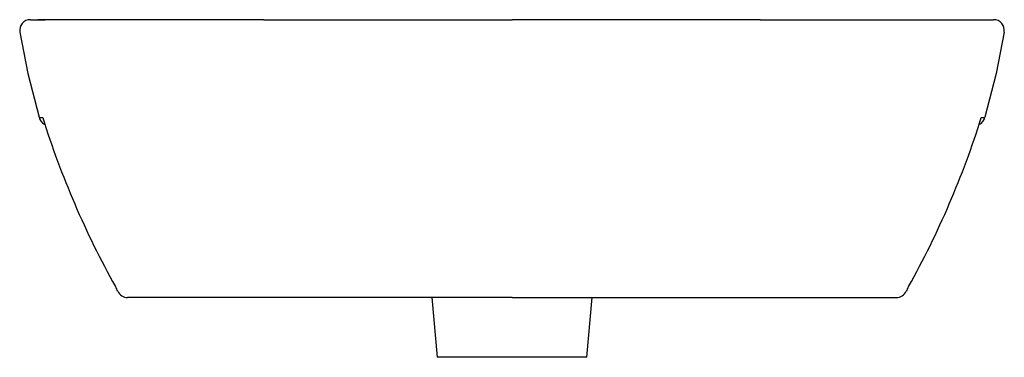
# Model space of a CAD drawing. Header units: millimetres. Extents: x 5276.578 to 5277.039, y 2606.786 to 2606.944.
import ezdxf

# ---------------------------------------------------------------- set-up
doc = ezdxf.new("R2010")
doc.units = ezdxf.units.MM
doc.layers.add('SANINDUSA', color=3, linetype='Continuous')

msp = doc.modelspace()

# ---------------------------------------------------------------- linework, layer by layer
at = {"layer": 'SANINDUSA'}
for p, q in [((5276.583384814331, 2606.94382878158), (5276.590244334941, 2606.943828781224)), ((5276.692570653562, 2606.943828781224), (5276.808570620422, 2606.943828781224)), ((5276.924570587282, 2606.943828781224), (5276.808570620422, 2606.943828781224)), ((5276.701073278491, 2606.813828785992), (5276.628815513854, 2606.813828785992)), ((5276.808570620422, 2606.813828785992), (5276.701073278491, 2606.813828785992)), ((5276.771120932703, 2606.813828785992), (5276.773570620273, 2606.78582874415)), ((5276.808570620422, 2606.813828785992), (5276.916067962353, 2606.813828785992)), ((5276.843570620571, 2606.78582874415), (5276.846020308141, 2606.813828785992)), ((5276.916067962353, 2606.813828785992), (5276.988326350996, 2606.813828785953)), ((5276.843570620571, 2606.78582874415), (5276.773570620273, 2606.78582874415))]:
    msp.add_line(p, q, dxfattribs=at)
for points in [[(5276.692570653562, 2606.943828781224), (5276.586907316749, 2606.943828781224)], [(5276.924570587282, 2606.943828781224), (5277.033758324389, 2606.943828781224)], [(5276.578446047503, 2606.938036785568), (5276.582170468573, 2606.918587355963), (5276.587436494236, 2606.898140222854)], [(5277.038695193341, 2606.938036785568), (5277.034970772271, 2606.918587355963), (5277.029704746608, 2606.898140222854)], [(5276.589137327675, 2606.898001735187), (5276.589128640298, 2606.898024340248), (5276.589126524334, 2606.898034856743)], [(5277.028003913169, 2606.898001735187), (5277.028012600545, 2606.898024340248), (5277.02801471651, 2606.898034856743)]]:
    msp.add_lwpolyline(points, dxfattribs=at)
for centre, radius, start, end in [((5276.58338480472, 2606.938827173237), 0.005001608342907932, 90.021630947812, 189.0923884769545), ((5277.033756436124, 2606.938827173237), 0.005001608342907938, 350.9076115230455, 89.978369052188), ((5276.61339059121, 2607.300898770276), 0.4035939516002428, 266.3129018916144, 266.5532995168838), ((5276.592455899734, 2606.899357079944), 0.00516486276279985, 193.6273394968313, 244.0714078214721), ((5276.9892451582, 2607.023309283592), 0.4192715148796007, 197.3849838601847, 209.1709505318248), ((5276.627896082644, 2607.023309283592), 0.4192715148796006, 330.8290494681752, 342.6150161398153), ((5277.024673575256, 2606.899365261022), 0.005178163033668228, 295.7075729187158, 346.3148043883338), ((5277.003750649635, 2607.300898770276), 0.4035939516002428, 273.4467004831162, 273.6870981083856), ((5276.596982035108, 2606.804266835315), 0.03000515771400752, 24.58484694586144, 29.31328866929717), ((5277.02014848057, 2606.804272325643), 0.02999311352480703, 150.6861312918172, 155.4225224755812), ((5276.628814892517, 2606.818828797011), 0.005000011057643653, 204.563214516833, 270.0071199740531), ((5276.988326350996, 2606.818828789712), 0.005000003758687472, 269.9928494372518, 335.3987212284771)]:
    msp.add_arc(centre, radius, start, end, dxfattribs=at)

doc.saveas('drawing.dxf')
